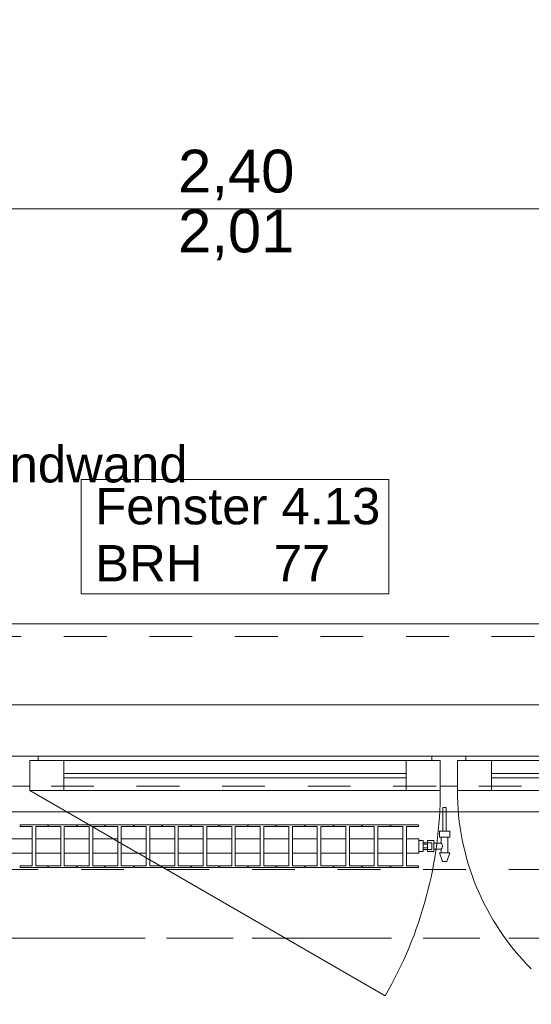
# Model space of a CAD drawing. Header units: metres. Extents: x -3.6 to 90.7, y -11.1 to 18.
# Tile 250 of 256: x 16.2 to 17.4, y 13 to 15.3. Entities that reach past the tile are written whole.
import ezdxf

# ---------------------------------------------------------------- set-up
doc = ezdxf.new("R2010")
doc.units = ezdxf.units.M
doc.header["$MEASUREMENT"] = 0
for name, pattern in [('Achse', [0.2, 0.1, -0.05, 0, -0.05]), ('Strichlinie doppelt', [0.546806, 0.264583, -0.105833, 0.070556, -0.105833]), ('Strichlinie eng', [0.115, 0.075, -0.04]), ('Untersicht', [0.1, 0.075, -0.025]), ('Wipeout_Contour', [1, 0, -1])]:
    doc.linetypes.add(name, pattern=pattern)
for name, color, linetype in [('152 - Bemaßung_ Beschriftung.Ausbau', 7, 'Continuous'), ('451 - Universal.Achsen Raster', 7, 'Continuous'), ('603 - Struktur.Bodenplatte_ Decke Roh', 7, 'Continuous'), ('604 - Struktur.Wand Aussen', 7, 'Continuous'), ('608 - Struktur.Träger', 7, 'Continuous'), ('650 - Abdeckung.Fußboden Aufbau', 7, 'Continuous'), ('801 - HKLSE.Heizung_ Klima_ Lüftung', 7, 'Continuous'), ('Neubau_653 - Abdeckung.TB Verkofferung', 7, 'Continuous')]:
    doc.layers.add(name, color=color, linetype=linetype)
doc.styles.add('ERSTELLTER_STIL_2', font='txt')
doc.dimstyles.new('ERSTELLTER_STIL__3', dxfattribs={"dimtxt": 0.1, "dimasz": 0.0532, "dimexe": 0.18, "dimexo": 0.0625, "dimgap": 0, "dimtad": 1, "dimtih": 1, "dimtoh": 1, "dimzin": 0, "dimdsep": 46, "dimtxsty": 'ERSTELLTER_STIL_2', "dimblk": 'ARROWHEAD_2', "dimblk1": 'ARROWHEAD_2', "dimblk2": 'ARROWHEAD_2', "dimcen": 0.09, "dimse1": 1, "dimse2": 1, "dimclrd": 7, "dimclre": 7, "dimclrt": 7, "dimazin": 0, "dimtfac": 1, "dimtdec": 4, "dimtmove": 0, "dimatfit": 3, "dimfxl": 1, "dimtolj": 1, "dimtzin": 0, "dimarcsym": 0})
doc.dimstyles.new('ERSTELLTER_STIL__5', dxfattribs={"dimtxt": 0.18, "dimasz": 0.03648, "dimexe": 0.18, "dimexo": 0.0625, "dimgap": 0, "dimtad": 0, "dimtih": 1, "dimtoh": 1, "dimdec": 4, "dimzin": 0, "dimdsep": 46, "dimcen": 0.09, "dimadec": 0, "dimazin": 0, "dimtfac": 1, "dimtdec": 4, "dimtmove": 0, "dimatfit": 3, "dimldrblk": 'ARROWHEAD_11', "dimfxl": 1, "dimtolj": 1, "dimtzin": 0, "dimarcsym": 0})

# ---------------------------------------------------------------- blocks, each defined once
blk = doc.blocks.new('ARROWHEAD_11')
at = {"color": 0, "linetype": 'Continuous', "lineweight": 0}
blk.add_line((0, 0), (-1, 0), dxfattribs=at)
at = {"color": 0, "linetype": 'Continuous', "lineweight": 0, "const_width": 0.25, "flags": 128}
blk.add_lwpolyline([(-0.125, 0, 1), (0.125, 0, 1)], format="xyb", close=True, dxfattribs=at)
blk = doc.blocks.new('*D221')
at = {"layer": '152 - Bemaßung_ Beschriftung.Ausbau', "color": 7, "linetype": 'Continuous', "lineweight": 5}
for p, q in [((15.54, 14.8025), (15.54, 14.9075)), ((17.94, 14.8025), (17.94, 14.9075)), ((15.5602, 14.89), (15.5198, 14.82)), ((17.9602, 14.89), (17.9198, 14.82)), ((15.54, 14.855), (17.94, 14.855))]:
    blk.add_line(p, q, dxfattribs=at)
at = {"layer": '152 - Bemaßung_ Beschriftung.Ausbau', "color": 7, "lineweight": 5, "char_height": 0.1, "attachment_point": 7, "style": 'ERSTELLTER_STIL_2'}
for s, insert in [('\\A1;{\\pql;\\fArial|b0|i0|c0|p38;2,40}', (16.607, 14.875)), ('\\A1;{\\pql;\\fArial|b0|i0|c0|p38;2,01}', (16.607, 14.735))]:
    blk.add_mtext(s, dxfattribs=dict(at, insert=insert))
blk = doc.blocks.new('ARROWHEAD_2')
at = {"color": 0, "linetype": 'Continuous', "lineweight": 0}
for p, q in [((-0.378, -0.655), (0.378, 0.655)), ((0, 0), (-1, 0))]:
    blk.add_line(p, q, dxfattribs=at)
blk = doc.blocks.new('*D258')
at = {"layer": '152 - Bemaßung_ Beschriftung.Ausbau', "color": 7, "linetype": 'Continuous', "lineweight": 5}
for p, q in [((15, 15.3025), (15, 15.4075)), ((18.45, 15.3025), (18.45, 15.4075)), ((15.0202, 15.39), (14.9798, 15.32)), ((18.4702, 15.39), (18.4298, 15.32)), ((15, 15.355), (18.45, 15.355))]:
    blk.add_line(p, q, dxfattribs=at)
at = {"layer": '152 - Bemaßung_ Beschriftung.Ausbau', "color": 7, "lineweight": 5, "char_height": 0.1, "attachment_point": 7, "style": 'ERSTELLTER_STIL_2'}
for s, insert in [('\\A1;{\\pql;\\fArial|b0|i0|c0|p38;3,45}', (16.5161, 15.375)), ('\\A1;{\\pql;\\fArial|b0|i0|c0|p38;15}', (18.278, 15.375))]:
    blk.add_mtext(s, dxfattribs=dict(at, insert=insert))
blk = doc.blocks.new('*D297')
at = {"layer": '152 - Bemaßung_ Beschriftung.Ausbau', "color": 7, "linetype": 'Continuous', "lineweight": 5}
for p, q in [((15.1002, 15.89), (15.0598, 15.82)), ((15.08, 15.8025), (15.08, 15.9075)), ((18.4002, 15.89), (18.3598, 15.82)), ((18.38, 15.8025), (18.38, 15.9075)), ((14.78, 15.855), (15.08, 15.855)), ((15.08, 15.855), (18.38, 15.855))]:
    blk.add_line(p, q, dxfattribs=at)
at = {"layer": '152 - Bemaßung_ Beschriftung.Ausbau', "color": 7, "lineweight": 5, "insert": (16.597, 15.875), "char_height": 0.1, "attachment_point": 7, "style": 'ERSTELLTER_STIL_2'}
blk.add_mtext('\\A1;{\\pql;\\fArial|b0|i0|c0|p38;3,30}', dxfattribs=at)

msp = doc.modelspace()

# ---------------------------------------------------------------- linework, layer by layer
at = {"layer": '451 - Universal.Achsen Raster', "color": 160, "linetype": 'Strichlinie doppelt', "lineweight": 9, "true_color": 0x3232ff}
msp.add_line((64.935, 13.15), (-3.175, 13.15), dxfattribs=at)
at = {"layer": '603 - Struktur.Bodenplatte_ Decke Roh', "color": 7, "linetype": 'Continuous', "lineweight": 18, "flags": 128}
msp.add_lwpolyline([(47.48, 13.695), (14.78, 13.695), (14.78, 13.455), (14.78, 13), (14.84, 13), (14.84, 8.585), (13.03, 8.585), (13.03, 8.725), (11.41, 8.725), (11.41, 13), (11.48, 13), (11.48, 13.455), (11.48, 13.695), (-0.015, 13.695), (-0.015, 0.005), (62.275, 0.005)], dxfattribs=at)
at = {"layer": '604 - Struktur.Wand Aussen', "color": 7, "linetype": 'Continuous', "lineweight": 9}
msp.add_line((17.84, 13.885), (15.64, 13.885), dxfattribs=at)
at = {"layer": '604 - Struktur.Wand Aussen', "color": 7, "linetype": 'Strichlinie eng', "lineweight": 9}
msp.add_line((17.84, 13.855), (15.64, 13.855), dxfattribs=at)
at = {"layer": '604 - Struktur.Wand Aussen', "color": 7, "linetype": 'Continuous', "lineweight": 13}
for p, q in [((16.2, 13.575), (16.24, 13.575)), ((16.24, 13.575), (16.28, 13.575)), ((16.28, 13.565), (16.26, 13.565)), ((16.26, 13.565), (16.26, 13.505)), ((16.26, 13.495), (16.26, 13.565)), ((16.26, 13.565), (16.34, 13.565)), ((16.28, 13.575), (17.2, 13.575)), ((16.28, 13.575), (16.28, 13.565)), ((16.34, 13.565), (17.14, 13.565)), ((16.34, 13.565), (16.34, 13.495)), ((17.14, 13.495), (17.14, 13.565)), ((17.14, 13.565), (17.22, 13.565)), ((17.2, 13.565), (17.2, 13.575)), ((17.2, 13.575), (17.24, 13.575)), ((17.22, 13.565), (17.2, 13.565)), ((17.22, 13.505), (17.22, 13.565)), ((17.22, 13.565), (17.22, 13.495)), ((17.24, 13.575), (17.28, 13.575)), ((17.28, 13.565), (17.26, 13.565)), ((17.26, 13.565), (17.26, 13.505)), ((17.26, 13.495), (17.26, 13.565)), ((17.26, 13.565), (17.34, 13.565)), ((17.28, 13.575), (17.83, 13.575)), ((17.28, 13.575), (17.28, 13.565)), ((17.34, 13.565), (17.77, 13.565)), ((17.34, 13.565), (17.34, 13.495)), ((16.34, 13.535), (17.14, 13.535)), ((17.14, 13.525), (16.34, 13.525)), ((17.34, 13.535), (17.77, 13.535)), ((17.77, 13.525), (17.34, 13.525)), ((16.24, 13.505), (16.22, 13.505)), ((16.26, 13.505), (16.24, 13.505)), ((16.34, 13.495), (16.26, 13.495)), ((17.14, 13.495), (16.34, 13.495)), ((17.22, 13.495), (17.14, 13.495)), ((17.24, 13.505), (17.22, 13.505)), ((17.26, 13.505), (17.24, 13.505)), ((17.34, 13.495), (17.26, 13.495)), ((17.77, 13.495), (17.34, 13.495))]:
    msp.add_line(p, q, dxfattribs=at)
at = {"layer": '604 - Struktur.Wand Aussen', "color": 7, "linetype": 'Continuous', "lineweight": 9, "flags": 128}
msp.add_lwpolyline([(16.3806, 13.955), (17.0994, 13.955), (17.0994, 14.0886), (17.0994, 14.2221), (16.3806, 14.2221), (16.3806, 14.0886)], close=True, dxfattribs=at)
at = {"layer": '604 - Struktur.Wand Aussen', "color": 7, "linetype": 'Continuous', "lineweight": 9}
msp.add_arc((17.85, 13.495), 0.59, 180, 225, dxfattribs=at)
at = {"layer": '608 - Struktur.Träger', "color": 7, "linetype": 'Achse', "lineweight": 9}
msp.add_line((14.78, 13.15), (47.48, 13.15), dxfattribs=at)
at = {"layer": '650 - Abdeckung.Fußboden Aufbau', "color": 7, "linetype": 'Continuous', "lineweight": 13, "flags": 128}
msp.add_lwpolyline([(18.37, 8.22), (18.37, 8.51), (18.45, 8.51), (18.45, 12.99), (18.37, 12.99), (18.37, 13.445), (15.09, 13.445), (15.09, 12.99), (15, 12.99), (15, 8.51)], dxfattribs=at)
at = {"layer": 'Neubau_653 - Abdeckung.TB Verkofferung', "color": 1, "linetype": 'Untersicht', "lineweight": 9}
msp.add_line((15.11, 13.505), (47.24, 13.505), dxfattribs=at)

# ---------------------------------------------------------------- texts
at = {"layer": '152 - Bemaßung_ Beschriftung.Ausbau', "color": 7, "linetype": 'Continuous', "lineweight": 9, "insert": (15.6455, 14.4341), "char_height": 0.085, "attachment_point": 1, "line_spacing_factor": 0.942728, "style": 'ERSTELLTER_STIL_2'}
msp.add_mtext('\\A1;{\\pql;\\fArial|b0|i0|c0|p38;Wand\\P\\pql;\\fArial|b0|i0|c0|p38;Bauart Brandwand}', dxfattribs=at)
at = {"layer": '604 - Struktur.Wand Aussen', "color": 7, "lineweight": 9, "char_height": 0.085, "style": 'ERSTELLTER_STIL_2'}
for s, insert, attachment_point in [('\\A1;{\\pql;\\pt0;\\fArial|b0|i0|c0|p38;Fenster 4.13}', (16.4132, 14.1163), 7), ('\\A1;{\\pql;\\pt0;\\fArial|b0|i0|c0|p38;}', (16.9599, 14.0886), 1), ('\\A1;{\\pql;\\pt0;\\fArial|b0|i0|c0|p38;BRH}', (16.4132, 14.0691), 1), ('\\A1;{\\pql;\\pt0,0.05;\\fArial|b0|i0|c0|p38;77\\fArial|b0|i0|c0|p38;\\A1{\\H.66x;\\S^  ;}\\fArial|b0|i0|c0|p38;\\fArial|b0|i0|c0|p38;\\A1{\\H.66x;\\S^  ;}}', (16.8309, 14.0691), 1)]:
    msp.add_mtext(s, dxfattribs=dict(at, insert=insert, attachment_point=attachment_point))

# ---------------------------------------------------------------- dimensions: what is measured, and where the dimension line sits
at = {"layer": '152 - Bemaßung_ Beschriftung.Ausbau', "color": 7, "linetype": 'Continuous', "lineweight": 5}
dim = msp.add_linear_dim(base=(17.94, 14.855), p1=(15.54, 13.575), p2=(17.94, 13.575), dimstyle='ERSTELLTER_STIL__3', dxfattribs=at)
dim.commit()
dim.dimension.update_dxf_attribs({"geometry": '*D221', "text_midpoint": (16.7369, 14.925), "dimtype": 160})

# ---------------------------------------------------------------- next in the draw order: wipeouts: each hides what was drawn before it
at = {"color": 254, "linetype": 'Wipeout_Contour', "lineweight": 0, "ltscale": 5214.043438}
msp.add_wipeout([(16.17, 13.3817), (16.17, 13.3483), (16.1992, 13.3483), (16.1992, 13.3192), (16.1708, 13.3192), (16.1708, 13.315), (16.2358, 13.315), (16.2358, 13.3192), (16.2075, 13.3192), (16.2075, 13.3483), (16.2658, 13.3483), (16.2658, 13.3192), (16.2375, 13.3192), (16.2375, 13.315), (16.3025, 13.315), (16.3025, 13.3192), (16.2742, 13.3192), (16.2742, 13.3483), (16.3325, 13.3483), (16.3325, 13.3192), (16.3042, 13.3192), (16.3042, 13.315), (16.3692, 13.315), (16.3692, 13.3192), (16.3408, 13.3192), (16.3408, 13.3483), (16.3992, 13.3483), (16.3992, 13.3192), (16.3708, 13.3192), (16.3708, 13.315), (16.4358, 13.315), (16.4358, 13.3192), (16.4075, 13.3192), (16.4075, 13.3483), (16.4658, 13.3483), (16.4658, 13.3192), (16.4375, 13.3192), (16.4375, 13.315), (16.5025, 13.315), (16.5025, 13.3192), (16.4742, 13.3192), (16.4742, 13.3483), (16.5325, 13.3483), (16.5325, 13.3192), (16.5042, 13.3192), (16.5042, 13.315), (16.5692, 13.315), (16.5692, 13.3192), (16.5408, 13.3192), (16.5408, 13.3483), (16.5992, 13.3483), (16.5992, 13.3192), (16.5708, 13.3192), (16.5708, 13.315), (16.6358, 13.315), (16.6358, 13.3192), (16.6075, 13.3192), (16.6075, 13.3483), (16.6658, 13.3483), (16.6658, 13.3192), (16.6375, 13.3192), (16.6375, 13.315), (16.7025, 13.315), (16.7025, 13.3192), (16.6742, 13.3192), (16.6742, 13.3483), (16.7325, 13.3483), (16.7325, 13.3192), (16.7042, 13.3192), (16.7042, 13.315), (16.7692, 13.315), (16.7692, 13.3192), (16.7408, 13.3192), (16.7408, 13.3483), (16.7992, 13.3483), (16.7992, 13.3192), (16.7708, 13.3192), (16.7708, 13.315), (16.8358, 13.315), (16.8358, 13.3192), (16.8075, 13.3192), (16.8075, 13.3483), (16.8658, 13.3483), (16.8658, 13.3192), (16.8375, 13.3192), (16.8375, 13.315), (16.9025, 13.315), (16.9025, 13.3192), (16.8742, 13.3192), (16.8742, 13.3483), (16.9325, 13.3483), (16.9325, 13.3192), (16.9042, 13.3192), (16.9042, 13.315), (16.9692, 13.315), (16.9692, 13.3192), (16.9408, 13.3192), (16.9408, 13.3483), (16.9992, 13.3483), (16.9992, 13.3192), (16.9708, 13.3192), (16.9708, 13.315), (17.0358, 13.315), (17.0358, 13.3192), (17.0075, 13.3192), (17.0075, 13.3483), (17.0658, 13.3483), (17.0658, 13.3192), (17.0375, 13.3192), (17.0375, 13.315), (17.1025, 13.315), (17.1025, 13.3192), (17.0742, 13.3192), (17.0742, 13.3483), (17.1325, 13.3483), (17.1325, 13.3192), (17.1042, 13.3192), (17.1042, 13.315), (17.1692, 13.315), (17.1692, 13.3192), (17.1408, 13.3192), (17.1408, 13.3483), (17.17, 13.3483), (17.17, 13.3817), (17.1408, 13.3817), (17.1408, 13.4108), (17.1692, 13.4108), (17.1692, 13.415), (17.1042, 13.415), (17.1042, 13.4108), (17.1325, 13.4108), (17.1325, 13.3817), (17.0742, 13.3817), (17.0742, 13.4108), (17.1025, 13.4108), (17.1025, 13.415), (17.0375, 13.415), (17.0375, 13.4108), (17.0658, 13.4108), (17.0658, 13.3817), (17.0075, 13.3817), (17.0075, 13.4108), (17.0358, 13.4108), (17.0358, 13.415), (16.9708, 13.415), (16.9708, 13.4108), (16.9992, 13.4108), (16.9992, 13.3817), (16.9408, 13.3817), (16.9408, 13.4108), (16.9692, 13.4108), (16.9692, 13.415), (16.9042, 13.415), (16.9042, 13.4108), (16.9325, 13.4108), (16.9325, 13.3817), (16.8742, 13.3817), (16.8742, 13.4108), (16.9025, 13.4108), (16.9025, 13.415), (16.8375, 13.415), (16.8375, 13.4108), (16.8658, 13.4108), (16.8658, 13.3817), (16.8075, 13.3817), (16.8075, 13.4108), (16.8358, 13.4108), (16.8358, 13.415), (16.7708, 13.415), (16.7708, 13.4108), (16.7992, 13.4108), (16.7992, 13.3817), (16.7408, 13.3817), (16.7408, 13.4108), (16.7692, 13.4108), (16.7692, 13.415), (16.7042, 13.415), (16.7042, 13.4108), (16.7325, 13.4108), (16.7325, 13.3817), (16.6742, 13.3817), (16.6742, 13.4108), (16.7025, 13.4108), (16.7025, 13.415), (16.6375, 13.415), (16.6375, 13.4108), (16.6658, 13.4108), (16.6658, 13.3817), (16.6075, 13.3817), (16.6075, 13.4108), (16.6358, 13.4108), (16.6358, 13.415), (16.5708, 13.415), (16.5708, 13.4108), (16.5992, 13.4108), (16.5992, 13.3817), (16.5408, 13.3817), (16.5408, 13.4108), (16.5692, 13.4108), (16.5692, 13.415), (16.5042, 13.415), (16.5042, 13.4108), (16.5325, 13.4108), (16.5325, 13.3817), (16.4742, 13.3817), (16.4742, 13.4108), (16.5025, 13.4108), (16.5025, 13.415), (16.4375, 13.415), (16.4375, 13.4108), (16.4658, 13.4108), (16.4658, 13.3817), (16.4075, 13.3817), (16.4075, 13.4108), (16.4358, 13.4108), (16.4358, 13.415), (16.3708, 13.415), (16.3708, 13.4108), (16.3992, 13.4108), (16.3992, 13.3817), (16.3408, 13.3817), (16.3408, 13.4108), (16.3692, 13.4108), (16.3692, 13.415), (16.3042, 13.415), (16.3042, 13.4108), (16.3325, 13.4108), (16.3325, 13.3817), (16.2742, 13.3817), (16.2742, 13.4108), (16.3025, 13.4108), (16.3025, 13.415), (16.2375, 13.415), (16.2375, 13.4108), (16.2658, 13.4108), (16.2658, 13.3817), (16.2075, 13.3817), (16.2075, 13.4108), (16.2358, 13.4108), (16.2358, 13.415), (16.1708, 13.415), (16.1708, 13.4108), (16.1992, 13.4108), (16.1992, 13.3817)], dxfattribs=at).dxf.layer = '801 - HKLSE.Heizung_ Klima_ Lüftung'

# ---------------------------------------------------------------- next in the draw order: linework, layer by layer
at = {"layer": '604 - Struktur.Wand Aussen', "color": 7, "linetype": 'Continuous', "lineweight": 9}
msp.add_line((16.26, 13.495), (17.0914, 13.015), dxfattribs=at)
at = {"layer": '608 - Struktur.Träger', "color": 7, "linetype": 'Untersicht', "lineweight": 13}
msp.add_line((14.78, 13.31), (47.48, 13.31), dxfattribs=at)
at = {"layer": '801 - HKLSE.Heizung_ Klima_ Lüftung', "color": 7, "linetype": 'Continuous', "lineweight": 5}
for p, q in [((16.2375, 13.415), (16.2375, 13.4108)), ((16.3025, 13.415), (16.2375, 13.415)), ((16.2375, 13.415), (16.2375, 13.4108)), ((16.2375, 13.4108), (16.2658, 13.4108)), ((16.2658, 13.4108), (16.2658, 13.3192)), ((16.2742, 13.3192), (16.2742, 13.4108)), ((16.2742, 13.4108), (16.3025, 13.4108)), ((16.3025, 13.4108), (16.3025, 13.415)), ((16.3025, 13.4108), (16.3025, 13.415)), ((16.3692, 13.415), (16.3042, 13.415)), ((16.3042, 13.415), (16.3042, 13.4108)), ((16.3042, 13.4108), (16.3325, 13.4108)), ((16.3325, 13.4108), (16.3325, 13.3192)), ((16.3408, 13.3192), (16.3408, 13.4108)), ((16.3408, 13.4108), (16.3692, 13.4108)), ((16.3692, 13.4108), (16.3692, 13.415)), ((16.3692, 13.4108), (16.3692, 13.415)), ((16.4358, 13.415), (16.3708, 13.415)), ((16.3708, 13.415), (16.3708, 13.4108)), ((16.3708, 13.4108), (16.3992, 13.4108)), ((16.3992, 13.4108), (16.3992, 13.3192)), ((16.4075, 13.3192), (16.4075, 13.4108)), ((16.4075, 13.4108), (16.4358, 13.4108)), ((16.4358, 13.4108), (16.4358, 13.415)), ((16.4375, 13.415), (16.4375, 13.4108)), ((16.5025, 13.415), (16.4375, 13.415)), ((16.4375, 13.415), (16.4375, 13.4108)), ((16.4375, 13.4108), (16.4658, 13.4108)), ((16.4658, 13.4108), (16.4658, 13.3192)), ((16.4742, 13.3192), (16.4742, 13.4108)), ((16.4742, 13.4108), (16.5025, 13.4108)), ((16.5025, 13.4108), (16.5025, 13.415)), ((16.5025, 13.4108), (16.5025, 13.415)), ((16.5692, 13.415), (16.5042, 13.415)), ((16.5042, 13.415), (16.5042, 13.4108)), ((16.5042, 13.4108), (16.5325, 13.4108)), ((16.5325, 13.4108), (16.5325, 13.3192)), ((16.5408, 13.3192), (16.5408, 13.4108)), ((16.5408, 13.4108), (16.5692, 13.4108)), ((16.5692, 13.4108), (16.5692, 13.415)), ((16.5708, 13.415), (16.5708, 13.4108)), ((16.6358, 13.415), (16.5708, 13.415)), ((16.5708, 13.415), (16.5708, 13.4108)), ((16.5708, 13.4108), (16.5992, 13.4108)), ((16.5992, 13.4108), (16.5992, 13.3192)), ((16.6075, 13.3192), (16.6075, 13.4108)), ((16.6075, 13.4108), (16.6358, 13.4108)), ((16.6358, 13.4108), (16.6358, 13.415)), ((16.7025, 13.415), (16.6375, 13.415)), ((16.6375, 13.415), (16.6375, 13.4108)), ((16.6375, 13.4108), (16.6658, 13.4108)), ((16.6658, 13.4108), (16.6658, 13.3192)), ((16.6742, 13.3192), (16.6742, 13.4108)), ((16.6742, 13.4108), (16.7025, 13.4108)), ((16.7025, 13.4108), (16.7025, 13.415)), ((16.7025, 13.4108), (16.7025, 13.415)), ((16.7692, 13.415), (16.7042, 13.415)), ((16.7042, 13.415), (16.7042, 13.4108)), ((16.7042, 13.4108), (16.7325, 13.4108)), ((16.7325, 13.4108), (16.7325, 13.3192)), ((16.7408, 13.3192), (16.7408, 13.4108)), ((16.7408, 13.4108), (16.7692, 13.4108)), ((16.7692, 13.4108), (16.7692, 13.415)), ((16.7692, 13.4108), (16.7692, 13.415)), ((16.7708, 13.415), (16.7708, 13.4108)), ((16.8358, 13.415), (16.7708, 13.415)), ((16.7708, 13.415), (16.7708, 13.4108)), ((16.7708, 13.4108), (16.7992, 13.4108)), ((16.7992, 13.4108), (16.7992, 13.3192)), ((16.8075, 13.3192), (16.8075, 13.4108)), ((16.8075, 13.4108), (16.8358, 13.4108)), ((16.8358, 13.4108), (16.8358, 13.415)), ((16.9025, 13.415), (16.8375, 13.415)), ((16.8375, 13.415), (16.8375, 13.4108)), ((16.8375, 13.4108), (16.8658, 13.4108)), ((16.8658, 13.4108), (16.8658, 13.3192)), ((16.8742, 13.3192), (16.8742, 13.4108)), ((16.8742, 13.4108), (16.9025, 13.4108)), ((16.9025, 13.4108), (16.9025, 13.415)), ((16.9692, 13.415), (16.9042, 13.415)), ((16.9042, 13.415), (16.9042, 13.4108)), ((16.9042, 13.4108), (16.9325, 13.4108)), ((16.9325, 13.4108), (16.9325, 13.3192)), ((16.9408, 13.3192), (16.9408, 13.4108)), ((16.9408, 13.4108), (16.9692, 13.4108)), ((16.9692, 13.4108), (16.9692, 13.415)), ((16.9692, 13.4108), (16.9692, 13.415)), ((16.9708, 13.415), (16.9708, 13.4108)), ((17.0358, 13.415), (16.9708, 13.415)), ((16.9708, 13.415), (16.9708, 13.4108)), ((16.9708, 13.4108), (16.9992, 13.4108)), ((16.9992, 13.4108), (16.9992, 13.3192)), ((17.0075, 13.3192), (17.0075, 13.4108)), ((17.0075, 13.4108), (17.0358, 13.4108)), ((17.0358, 13.4108), (17.0358, 13.415)), ((17.0375, 13.415), (17.0375, 13.4108)), ((17.1025, 13.415), (17.0375, 13.415)), ((17.0375, 13.415), (17.0375, 13.4108)), ((17.0375, 13.4108), (17.0658, 13.4108)), ((17.0658, 13.4108), (17.0658, 13.3192)), ((17.0742, 13.3192), (17.0742, 13.4108)), ((17.0742, 13.4108), (17.1025, 13.4108)), ((17.1025, 13.4108), (17.1025, 13.415)), ((17.1025, 13.4108), (17.1025, 13.415)), ((17.1042, 13.415), (17.1042, 13.4108)), ((17.1042, 13.415), (17.1042, 13.4108)), ((17.1042, 13.4108), (17.1325, 13.4108)), ((17.1325, 13.4108), (17.1325, 13.3192)), ((17.1408, 13.3192), (17.1408, 13.4108)), ((16.2075, 13.3817), (16.2658, 13.3817)), ((16.2742, 13.3817), (16.3325, 13.3817)), ((16.3408, 13.3817), (16.3992, 13.3817)), ((16.4075, 13.3817), (16.4658, 13.3817)), ((16.4742, 13.3817), (16.5325, 13.3817)), ((16.5408, 13.3817), (16.5992, 13.3817)), ((16.6075, 13.3817), (16.6658, 13.3817)), ((16.6742, 13.3817), (16.7325, 13.3817)), ((16.7408, 13.3817), (16.7992, 13.3817)), ((16.8075, 13.3817), (16.8658, 13.3817)), ((16.8742, 13.3817), (16.9325, 13.3817)), ((16.9408, 13.3817), (16.9992, 13.3817)), ((17.0075, 13.3817), (17.0658, 13.3817)), ((17.0742, 13.3817), (17.1325, 13.3817)), ((16.2075, 13.3483), (16.2658, 13.3483)), ((16.2742, 13.3483), (16.3325, 13.3483)), ((16.3408, 13.3483), (16.3992, 13.3483)), ((16.4075, 13.3483), (16.4658, 13.3483)), ((16.4742, 13.3483), (16.5325, 13.3483)), ((16.5408, 13.3483), (16.5992, 13.3483)), ((16.6075, 13.3483), (16.6658, 13.3483)), ((16.6742, 13.3483), (16.7325, 13.3483)), ((16.7408, 13.3483), (16.7992, 13.3483)), ((16.8075, 13.3483), (16.8658, 13.3483)), ((16.8742, 13.3483), (16.9325, 13.3483)), ((16.9408, 13.3483), (16.9992, 13.3483)), ((17.0075, 13.3483), (17.0658, 13.3483)), ((17.0742, 13.3483), (17.1325, 13.3483)), ((16.2375, 13.3192), (16.2375, 13.315)), ((16.2658, 13.3192), (16.2375, 13.3192)), ((16.2375, 13.3192), (16.2375, 13.315)), ((16.2375, 13.315), (16.3025, 13.315)), ((16.2375, 13.315), (16.3025, 13.315)), ((16.3025, 13.3192), (16.2742, 13.3192)), ((16.3025, 13.315), (16.3025, 13.3192)), ((16.3025, 13.315), (16.3025, 13.3192)), ((16.3325, 13.3192), (16.3042, 13.3192)), ((16.3042, 13.3192), (16.3042, 13.315)), ((16.3042, 13.315), (16.3692, 13.315)), ((16.3042, 13.315), (16.3692, 13.315)), ((16.3692, 13.3192), (16.3408, 13.3192)), ((16.3692, 13.315), (16.3692, 13.3192)), ((16.3692, 13.315), (16.3692, 13.3192)), ((16.3992, 13.3192), (16.3708, 13.3192)), ((16.3708, 13.3192), (16.3708, 13.315)), ((16.3708, 13.315), (16.4358, 13.315)), ((16.3708, 13.315), (16.4358, 13.315)), ((16.4358, 13.3192), (16.4075, 13.3192)), ((16.4358, 13.315), (16.4358, 13.3192)), ((16.4375, 13.3192), (16.4375, 13.315)), ((16.4658, 13.3192), (16.4375, 13.3192)), ((16.4375, 13.3192), (16.4375, 13.315)), ((16.4375, 13.315), (16.5025, 13.315)), ((16.4375, 13.315), (16.5025, 13.315)), ((16.5025, 13.3192), (16.4742, 13.3192)), ((16.5025, 13.315), (16.5025, 13.3192)), ((16.5025, 13.315), (16.5025, 13.3192)), ((16.5325, 13.3192), (16.5042, 13.3192)), ((16.5042, 13.3192), (16.5042, 13.315)), ((16.5042, 13.315), (16.5692, 13.315)), ((16.5042, 13.315), (16.5692, 13.315)), ((16.5692, 13.3192), (16.5408, 13.3192)), ((16.5692, 13.315), (16.5692, 13.3192)), ((16.5708, 13.3192), (16.5708, 13.315)), ((16.5992, 13.3192), (16.5708, 13.3192)), ((16.5708, 13.3192), (16.5708, 13.315)), ((16.5708, 13.315), (16.6358, 13.315)), ((16.5708, 13.315), (16.6358, 13.315)), ((16.6358, 13.3192), (16.6075, 13.3192)), ((16.6358, 13.315), (16.6358, 13.3192)), ((16.6658, 13.3192), (16.6375, 13.3192)), ((16.6375, 13.3192), (16.6375, 13.315)), ((16.6375, 13.315), (16.7025, 13.315)), ((16.6375, 13.315), (16.7025, 13.315)), ((16.7025, 13.3192), (16.6742, 13.3192)), ((16.7025, 13.315), (16.7025, 13.3192)), ((16.7025, 13.315), (16.7025, 13.3192)), ((16.7325, 13.3192), (16.7042, 13.3192)), ((16.7042, 13.3192), (16.7042, 13.315)), ((16.7042, 13.315), (16.7692, 13.315)), ((16.7042, 13.315), (16.7692, 13.315)), ((16.7692, 13.3192), (16.7408, 13.3192)), ((16.7692, 13.315), (16.7692, 13.3192)), ((16.7692, 13.315), (16.7692, 13.3192)), ((16.7708, 13.3192), (16.7708, 13.315)), ((16.7992, 13.3192), (16.7708, 13.3192)), ((16.7708, 13.3192), (16.7708, 13.315)), ((16.7708, 13.315), (16.8358, 13.315)), ((16.7708, 13.315), (16.8358, 13.315)), ((16.8358, 13.3192), (16.8075, 13.3192)), ((16.8358, 13.315), (16.8358, 13.3192)), ((16.8658, 13.3192), (16.8375, 13.3192)), ((16.8375, 13.3192), (16.8375, 13.315)), ((16.8375, 13.315), (16.9025, 13.315)), ((16.8375, 13.315), (16.9025, 13.315)), ((16.9025, 13.3192), (16.8742, 13.3192)), ((16.9025, 13.315), (16.9025, 13.3192)), ((16.9325, 13.3192), (16.9042, 13.3192)), ((16.9042, 13.3192), (16.9042, 13.315)), ((16.9042, 13.315), (16.9692, 13.315)), ((16.9042, 13.315), (16.9692, 13.315)), ((16.9692, 13.3192), (16.9408, 13.3192)), ((16.9692, 13.315), (16.9692, 13.3192)), ((16.9692, 13.315), (16.9692, 13.3192)), ((16.9708, 13.3192), (16.9708, 13.315)), ((16.9992, 13.3192), (16.9708, 13.3192)), ((16.9708, 13.3192), (16.9708, 13.315)), ((16.9708, 13.315), (17.0358, 13.315)), ((16.9708, 13.315), (17.0358, 13.315)), ((17.0358, 13.3192), (17.0075, 13.3192)), ((17.0358, 13.315), (17.0358, 13.3192)), ((17.0375, 13.3192), (17.0375, 13.315)), ((17.0658, 13.3192), (17.0375, 13.3192)), ((17.0375, 13.3192), (17.0375, 13.315)), ((17.0375, 13.315), (17.1025, 13.315)), ((17.0375, 13.315), (17.1025, 13.315)), ((17.1025, 13.3192), (17.0742, 13.3192)), ((17.1025, 13.315), (17.1025, 13.3192)), ((17.1025, 13.315), (17.1025, 13.3192)), ((17.1042, 13.3192), (17.1042, 13.315)), ((17.1325, 13.3192), (17.1042, 13.3192)), ((17.1042, 13.3192), (17.1042, 13.315)), ((17.1042, 13.315), (17.1692, 13.315)), ((17.1042, 13.315), (17.1692, 13.315))]:
    msp.add_line(p, q, dxfattribs=at)

# ---------------------------------------------------------------- next in the draw order: leaders
at = {"layer": '152 - Bemaßung_ Beschriftung.Ausbau', "color": 7, "linetype": 'Continuous', "lineweight": 9, "annotation_type": 0, "has_hookline": 1, "hookline_direction": 0, "text_width": 0.9653}
msp.add_leader([(14.9463, 12.4902), (15.5955, 14.4341), (15.6455, 14.4341)], dimstyle='ERSTELLTER_STIL__5', dxfattribs=at)

# ---------------------------------------------------------------- next in the draw order: wipeouts: each hides what was drawn before it
at = {"color": 254, "linetype": 'Wipeout_Contour', "lineweight": 0, "ltscale": 692.760096}
msp.add_wipeout([(17.17, 13.352), (17.18, 13.352), (17.18, 13.357), (17.19, 13.357), (17.19, 13.352), (17.205, 13.352), (17.205, 13.358), (17.222, 13.358), (17.222, 13.349), (17.218, 13.349), (17.225, 13.329), (17.235, 13.329), (17.242, 13.349), (17.238, 13.349), (17.238, 13.386), (17.242, 13.386), (17.242, 13.4), (17.234, 13.4), (17.234, 13.455), (17.226, 13.455), (17.226, 13.4), (17.218, 13.4), (17.218, 13.386), (17.222, 13.386), (17.222, 13.372), (17.205, 13.372), (17.205, 13.378), (17.19, 13.378), (17.19, 13.373), (17.18, 13.373), (17.18, 13.378), (17.17, 13.378)], dxfattribs=at).dxf.layer = '801 - HKLSE.Heizung_ Klima_ Lüftung'

# ---------------------------------------------------------------- next in the draw order: linework, layer by layer
at = {"layer": '604 - Struktur.Wand Aussen', "color": 7, "linetype": 'Continuous', "lineweight": 9}
msp.add_line((17.93, 13.445), (15.55, 13.445), dxfattribs=at)
at = {"layer": '604 - Struktur.Wand Aussen', "color": 7, "linetype": 'Strichlinie eng', "lineweight": 9}
msp.add_line((17.93, 13.445), (15.55, 13.445), dxfattribs=at)
at = {"layer": '604 - Struktur.Wand Aussen', "color": 7, "linetype": 'Continuous', "lineweight": 9}
msp.add_arc((16.26, 13.495), 0.96, 330, 0, dxfattribs=at)
at = {"layer": '801 - HKLSE.Heizung_ Klima_ Lüftung', "color": 7, "linetype": 'Continuous', "lineweight": 5}
for p, q in [((17.226, 13.455), (17.2272, 13.455)), ((17.226, 13.455), (17.226, 13.4)), ((17.2272, 13.455), (17.23, 13.455)), ((17.23, 13.455), (17.2328, 13.455)), ((17.2328, 13.455), (17.234, 13.455)), ((17.234, 13.455), (17.234, 13.4)), ((17.1692, 13.415), (17.1042, 13.415)), ((17.1408, 13.4108), (17.1692, 13.4108)), ((17.1692, 13.4108), (17.1692, 13.415)), ((17.1408, 13.3817), (17.17, 13.3817)), ((17.17, 13.3817), (17.17, 13.3768)), ((17.218, 13.4), (17.224, 13.4)), ((17.218, 13.4), (17.218, 13.386)), ((17.218, 13.386), (17.224, 13.386)), ((17.222, 13.386), (17.222, 13.372)), ((17.224, 13.4), (17.236, 13.4)), ((17.224, 13.386), (17.236, 13.386)), ((17.226, 13.4), (17.2272, 13.4)), ((17.2272, 13.4), (17.23, 13.4)), ((17.23, 13.4), (17.2328, 13.4)), ((17.2328, 13.4), (17.234, 13.4)), ((17.236, 13.4), (17.242, 13.4)), ((17.236, 13.386), (17.242, 13.386)), ((17.238, 13.386), (17.238, 13.349)), ((17.242, 13.4), (17.242, 13.386)), ((17.17, 13.378), (17.18, 13.378)), ((17.17, 13.3768), (17.17, 13.365)), ((17.17, 13.365), (17.17, 13.3532)), ((17.18, 13.378), (17.18, 13.365)), ((17.19, 13.373), (17.18, 13.373)), ((17.18, 13.3693), (17.19, 13.3693)), ((17.18, 13.365), (17.18, 13.352)), ((17.18, 13.3607), (17.19, 13.3607)), ((17.19, 13.357), (17.18, 13.357)), ((17.19, 13.373), (17.19, 13.378)), ((17.19, 13.378), (17.19, 13.3715)), ((17.205, 13.378), (17.19, 13.378)), ((17.19, 13.373), (17.19, 13.3707)), ((17.19, 13.373), (17.2, 13.373)), ((17.19, 13.373), (17.19, 13.3707)), ((17.19, 13.3715), (17.19, 13.3693)), ((17.19, 13.3707), (17.19, 13.365)), ((17.19, 13.3707), (17.19, 13.3693)), ((17.19, 13.3693), (17.19, 13.365)), ((17.19, 13.365), (17.19, 13.3607)), ((17.19, 13.365), (17.19, 13.3593)), ((17.19, 13.3607), (17.19, 13.3585)), ((17.19, 13.3607), (17.19, 13.3593)), ((17.19, 13.3593), (17.19, 13.357)), ((17.19, 13.3593), (17.19, 13.357)), ((17.19, 13.3585), (17.19, 13.352)), ((17.19, 13.357), (17.2, 13.357)), ((17.19, 13.352), (17.19, 13.357)), ((17.2, 13.373), (17.2, 13.3707)), ((17.2, 13.3707), (17.2, 13.365)), ((17.2, 13.365), (17.2, 13.3593)), ((17.2, 13.3593), (17.2, 13.357)), ((17.205, 13.378), (17.205, 13.3715)), ((17.222, 13.372), (17.205, 13.372)), ((17.205, 13.3715), (17.205, 13.3585)), ((17.205, 13.3585), (17.205, 13.352)), ((17.222, 13.358), (17.205, 13.358)), ((17.222, 13.372), (17.2237, 13.3699)), ((17.2237, 13.3601), (17.222, 13.358)), ((17.222, 13.358), (17.222, 13.349)), ((17.2237, 13.3699), (17.2242, 13.3689)), ((17.2242, 13.3611), (17.2237, 13.3601)), ((17.2247, 13.3679), (17.2261, 13.365)), ((17.2261, 13.365), (17.2247, 13.3621)), ((17.1408, 13.3483), (17.17, 13.3483)), ((17.17, 13.3532), (17.17, 13.3483)), ((17.17, 13.352), (17.18, 13.352)), ((17.17, 13.352), (17.18, 13.352)), ((17.17, 13.352), (17.18, 13.352)), ((17.17, 13.352), (17.18, 13.352)), ((17.205, 13.352), (17.19, 13.352)), ((17.218, 13.349), (17.2215, 13.349)), ((17.218, 13.349), (17.225, 13.329)), ((17.2215, 13.349), (17.23, 13.349)), ((17.23, 13.349), (17.2385, 13.349)), ((17.242, 13.349), (17.235, 13.329)), ((17.2385, 13.349), (17.242, 13.349)), ((17.1692, 13.3192), (17.1408, 13.3192)), ((17.1692, 13.315), (17.1692, 13.3192)), ((17.225, 13.329), (17.2265, 13.329)), ((17.2265, 13.329), (17.23, 13.329)), ((17.23, 13.329), (17.2335, 13.329)), ((17.2335, 13.329), (17.235, 13.329))]:
    msp.add_line(p, q, dxfattribs=at)

# ---------------------------------------------------------------- next in the draw order: dimensions: what is measured, and where the dimension line sits
at = {"layer": '152 - Bemaßung_ Beschriftung.Ausbau', "color": 7, "linetype": 'Continuous', "lineweight": 5}
for base, p1, p2, picture, middle in [((18.38, 15.855), (15.08, 13), (18.38, 13), '*D297', (16.7268, 15.925)), ((18.45, 15.355), (15, 10.7375), (18.45, 10.75), '*D258', (16.646, 15.425))]:
    dim = msp.add_linear_dim(base=base, p1=p1, p2=p2, dimstyle='ERSTELLTER_STIL__3', dxfattribs=at)
    dim.commit()
    dim.dimension.update_dxf_attribs({"geometry": picture, "text_midpoint": middle, "dimtype": 160})

doc.saveas('drawing.dxf')
